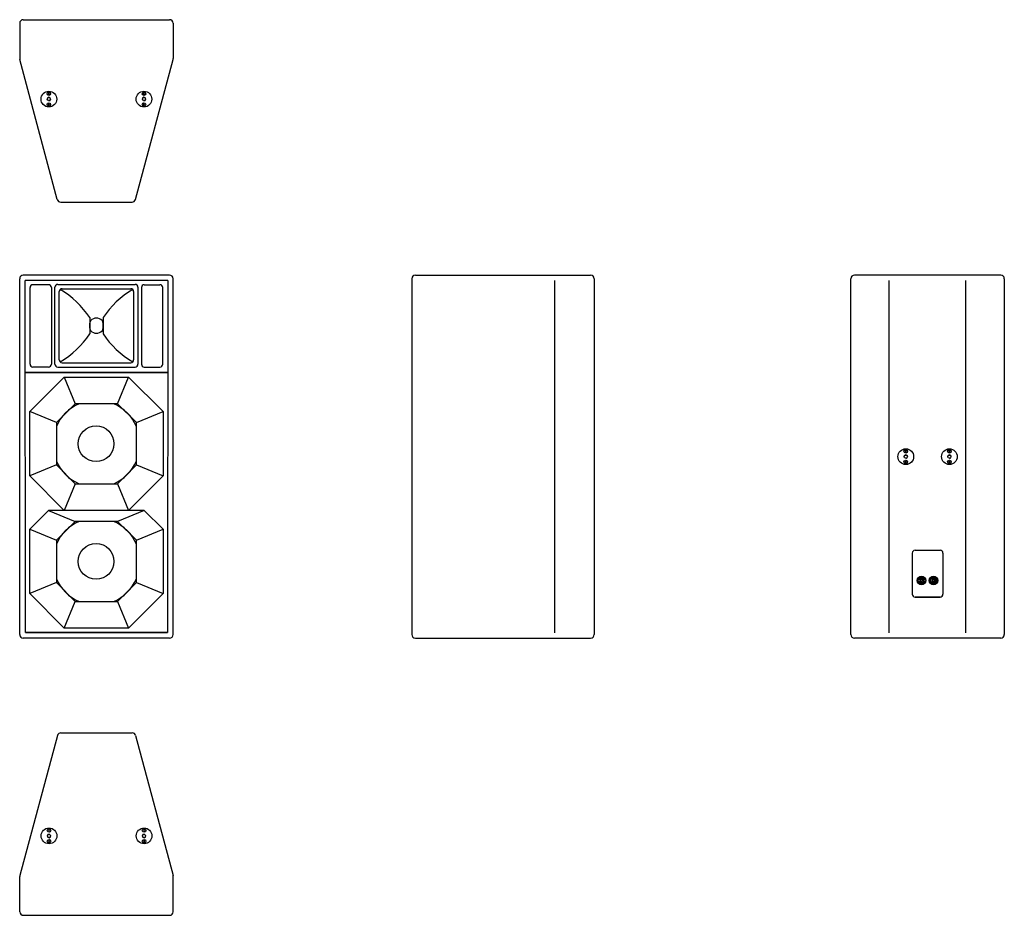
# Model space of a CAD drawing. Extents: x 1391 to 4144, y 877 to 3381.
import ezdxf

# ---------------------------------------------------------------- set-up
doc = ezdxf.new("R2010")
doc.units = 0
for name, color, linetype in [('KF_LINE_212_9_i_BOTTOM', 7, 'CONTINUOUS'), ('KF_LINE_212_9_i_FRONT', 7, 'CONTINUOUS'), ('KF_LINE_212_9_i_REAR', 7, 'CONTINUOUS'), ('KF_LINE_212_9_i_SIDE', 7, 'CONTINUOUS'), ('KF_LINE_212_9_i_TOP', 7, 'CONTINUOUS')]:
    doc.layers.add(name, color=color, linetype=linetype)

# ---------------------------------------------------------------- blocks, each defined once
blk = doc.blocks.new('KF_LINE_212_9_i_BOTTOM')
at = {"layer": 'KF_LINE_212_9_i_BOTTOM'}
for p, q in [((-204.5, 0), (204.5, 0)), ((-214.5, -10), (-214.5, -108.7)), ((214.5, -10), (214.5, -108.7)), ((-109.3, -502.6), (-214.2, -111.3)), ((109.3, -502.6), (214.2, -111.3)), ((-99.6, -510), (99.6, -510))]:
    blk.add_line(p, q, dxfattribs=at)
for points in [[(-133.8, -205.5), (-134.7, -207), (-133.8, -208.5), (-132.1, -208.5), (-131.2, -207), (-132.1, -205.5)], [(132.1, -205.5), (131.2, -207), (132.1, -208.5), (133.8, -208.5), (134.7, -207), (133.8, -205.5)], [(-133.8, -235.5), (-134.7, -237), (-133.8, -238.5), (-132.1, -238.5), (-131.2, -237), (-132.1, -235.5)], [(132.1, -235.5), (131.2, -237), (132.1, -238.5), (133.8, -238.5), (134.7, -237), (133.8, -235.5)]]:
    blk.add_lwpolyline(points, close=True, dxfattribs=at)
for centre, radius in [((-132.9, -222), 22), ((-132.9, -207), 5), ((-132.9, -222), 4.4), ((132.9, -222), 22), ((132.9, -207), 5), ((132.9, -222), 4.4), ((-132.9, -237), 5), ((132.9, -237), 5)]:
    blk.add_circle(centre, radius, dxfattribs=at)
for centre, radius, start, end in [((-204.5, -10), 10, 90, 180), ((204.5, -10), 10, 0, 90), ((-204.5, -108.7), 10, 180, 195), ((204.5, -108.7), 10, 345, 0), ((-132.9, -222), 5, 270, 180), ((132.9, -222), 5, 270, 180), ((-99.6, -500), 10, 195, 270), ((99.6, -500), 10, 270, 345)]:
    blk.add_arc(centre, radius, start, end, dxfattribs=at)
blk = doc.blocks.new('KF_LINE_212_9_i_FRONT')
at = {"layer": 'KF_LINE_212_9_i_FRONT'}
for p, q in [((204.5, 0), (-204.5, 0)), ((-214.5, -1005), (-214.5, -10)), ((199.5, -15), (-199.5, -15)), ((-198.5, -999), (-199.5, -15)), ((-134, -27), (-177.5, -27)), ((-108, -26), (108, -26)), ((134, -27), (177.5, -27)), ((199.5, -15), (198.5, -999)), ((214.5, -1005), (214.5, -10)), ((-185.5, -249), (-185.5, -35)), ((-126, -35), (-126, -249)), ((-116, -249), (-116, -34)), ((-104, -237), (-104, -46)), ((-96, -38), (96, -38)), ((104, -46), (104, -237)), ((116, -34), (116, -249)), ((126, -35), (126, -249)), ((185.5, -249), (185.5, -35)), ((-18.5, -118.9), (-18.5, -164.1)), ((-18.5, -148.3), (-18.5, -134.7)), ((18.6, -118.9), (18.6, -164.1)), ((18.6, -148.3), (18.6, -134.7)), ((-96, -245), (96, -245)), ((199.5, -272), (-199.5, -272)), ((198.5, -273), (-198.5, -273)), ((-134, -257), (-177.5, -257)), ((-108, -257), (108, -257)), ((-108, -257), (108, -257)), ((134, -257), (177.5, -257)), ((-186.3, -381.6), (-89.9, -285.2)), ((-89.9, -285.2), (-59.1, -359.5)), ((-89.9, -285.2), (89.9, -285.2)), ((59.1, -359.5), (89.9, -285.2)), ((89.9, -285.2), (186.3, -381.6)), ((-112, -412.4), (-186.3, -381.6)), ((-186.3, -561.4), (-186.3, -381.6)), ((-59.1, -359.5), (-112, -412.4)), ((59.1, -359.5), (-59.1, -359.5)), ((112, -412.4), (59.1, -359.5)), ((112, -412.4), (186.3, -381.6)), ((186.3, -381.6), (186.3, -561.4)), ((-112, -412.4), (-112, -530.6)), ((112, -530.6), (112, -412.4)), ((-112, -530.6), (-186.3, -561.4)), ((-112, -530.6), (-59.1, -583.5)), ((59.1, -583.5), (112, -530.6)), ((112, -530.6), (186.3, -561.4)), ((-89.9, -657.8), (-186.3, -561.4)), ((186.3, -561.4), (89.9, -657.8)), ((-59.1, -583.5), (-89.9, -657.8)), ((-59.1, -583.5), (59.1, -583.5)), ((59.1, -583.5), (89.9, -657.8)), ((-186.3, -710.6), (-133.5, -657.8)), ((-133.5, -657.8), (-59.1, -688.5)), ((133.5, -657.8), (-133.5, -657.8)), ((133.5, -657.8), (59.1, -688.5)), ((133.5, -657.8), (186.3, -710.6)), ((-186.3, -710.6), (-112, -741.4)), ((-186.3, -890.4), (-186.3, -710.6)), ((-59.1, -688.5), (-112, -741.4)), ((59.1, -688.5), (-59.1, -688.5)), ((112, -741.4), (59.1, -688.5)), ((112, -741.4), (186.3, -710.6)), ((186.3, -710.6), (186.3, -890.4)), ((-112, -741.4), (-112, -859.6)), ((112, -859.6), (112, -741.4)), ((-112, -859.6), (-186.3, -890.4)), ((-112, -859.6), (-59.1, -912.5)), ((59.1, -912.5), (112, -859.6)), ((112, -859.6), (186.3, -890.4)), ((-89.9, -986.8), (-186.3, -890.4)), ((186.3, -890.4), (89.9, -986.8)), ((-89.9, -986.8), (-59.1, -912.5)), ((-59.1, -912.5), (59.1, -912.5)), ((59.1, -912.5), (89.9, -986.8)), ((89.9, -986.8), (-89.9, -986.8)), ((204.5, -1015), (-204.5, -1015)), ((-198.5, -999), (198.5, -999)), ((198.5, -999), (-198.5, -999))]:
    blk.add_line(p, q, dxfattribs=at)
for centre in [(-1, -471.5), (-1, -800.5)]:
    blk.add_circle(centre, 50, dxfattribs=at)
for centre, radius, start, end in [((-204.5, -10), 10, 90, 180), ((204.5, -10), 10, 0, 90), ((-177.5, -35), 8, 90, 180), ((-134, -35), 8, 0, 90), ((-108, -34), 8, 90, 180), ((108, -34), 8, 0, 90), ((134, -35), 8, 90, 180), ((177.5, -35), 8, 360, 90), ((-96, -46), 8, 90, 180), ((-228.2, -257.4), 251.3, 33.4602, 59.7435), ((228.3, -257.4), 251.3, 120.2565, 146.5398), ((96, -46), 8, 0, 90), ((-7.4, -134.7), 11.1, 137.709, 180), ((0, -141.5), 21.2, 42.291, 137.709), ((7.5, -134.7), 11.1, 0, 42.291), ((-228.2, -25.6), 251.3, 300.2565, 326.5398), ((-7.4, -148.3), 11.1, 180, 222.291), ((0, -141.5), 21.2, 222.291, 317.709), ((7.5, -148.3), 11.1, 317.709, 0), ((228.3, -25.6), 251.3, 213.4602, 239.7435), ((-96, -237), 8, 180, 270), ((96, -237), 8, 270, 0), ((-177.5, -249), 8, 180, 270), ((-134, -249), 8, 270, 0), ((-108, -249), 8, 180, 270), ((108, -249), 8, 270, 0), ((134, -249), 8, 180, 270), ((177.5, -249), 8, 270, 360), ((0, -471.5), 122, 113.3598, 156.6402), ((0, -471.5), 122, 23.3598, 66.6402), ((0, -471.5), 122, 203.3598, 246.6402), ((0, -471.5), 122, 293.3598, 336.6402), ((0, -800.5), 122, 113.3598, 156.6402), ((0, -800.5), 122, 23.3598, 66.6402), ((0, -800.5), 122, 203.3598, 246.6401), ((0, -800.5), 122, 293.3599, 336.6402), ((-204.5, -1005), 10, 180, 270), ((204.5, -1005), 10, 270, 0)]:
    blk.add_arc(centre, radius, start, end, dxfattribs=at)
blk = doc.blocks.new('KF_LINE_212_9_i_SIDE')
at = {"layer": 'KF_LINE_212_9_i_SIDE'}
for p, q in [((-245, 0), (245, 0)), ((-255, -10), (-255, -769.5)), ((145, -1000), (145, -15)), ((255, -10), (255, -1005)), ((-255, -769.5), (-255, -820.5)), ((-255, -820.5), (-255, -1005)), ((-245, -1015), (245, -1015))]:
    blk.add_line(p, q, dxfattribs=at)
for centre, start, end in [((-245, -10), 90, 180), ((245, -10), 0, 90), ((-245, -1005), 180, 270), ((245, -1005), 270, 0)]:
    blk.add_arc(centre, 10, start, end, dxfattribs=at)
blk = doc.blocks.new('KF_LINE_212_9_i_REAR')
at = {"layer": 'KF_LINE_212_9_i_REAR'}
for p, q in [((204.5, 0), (-204.5, 0)), ((-214.5, -1005), (-214.5, -10)), ((-107.3, -1000), (-107.3, -15)), ((107.3, -1000), (107.3, -15)), ((214.5, -10), (214.5, -1005)), ((-35, -769), (35, -769)), ((-43, -777), (-43, -892)), ((43, -777), (43, -892)), ((-25.8, -851.3), (-24.8, -851.3)), ((-20.4, -850.5), (-20.8, -850.2)), ((-18.6, -852.3), (-19.1, -851.8)), ((-14.9, -852.2), (-14.4, -851.7)), ((-13.1, -850.4), (-12.7, -850)), ((-8.4, -852.2), (-7.4, -852.2)), ((7.6, -851.3), (8.6, -851.3)), ((13, -850.5), (12.6, -850.2)), ((14.8, -852.3), (14.3, -851.8)), ((18.5, -852.2), (19, -851.7)), ((20.3, -850.4), (20.7, -850)), ((25, -852.2), (26, -852.2)), ((-25.8, -857), (-24.8, -857)), ((-20.7, -858.2), (-20.3, -857.9)), ((-19, -856.5), (-18.5, -856)), ((-14.3, -856.4), (-14.8, -855.9)), ((-12.6, -858.1), (-13, -857.8)), ((-8.4, -856), (-7.4, -856)), ((7.6, -857), (8.6, -857)), ((12.7, -858.2), (13.1, -857.9)), ((14.4, -856.5), (14.9, -856)), ((19.1, -856.4), (18.6, -855.9)), ((20.8, -858.1), (20.4, -857.8)), ((25, -856), (26, -856)), ((-35, -900), (35, -900)), ((35, -900), (-35, -900)), ((204.5, -1015), (-204.5, -1015))]:
    blk.add_line(p, q, dxfattribs=at)
for points in [[(-61.9, -491), (-62.7, -492.5), (-61.9, -494), (-60.1, -494), (-59.3, -492.5), (-60.1, -491)], [(60.1, -491), (59.3, -492.5), (60.1, -494), (61.9, -494), (62.7, -492.5), (61.9, -491)], [(-61.9, -521), (-62.7, -522.5), (-61.9, -524), (-60.1, -524), (-59.3, -522.5), (-60.1, -521)], [(60.1, -521), (59.3, -522.5), (60.1, -524), (61.9, -524), (62.7, -522.5), (61.9, -521)]]:
    blk.add_lwpolyline(points, close=True, dxfattribs=at)
for centre, radius in [((-61, -507.5), 22), ((-61, -492.5), 5), ((61, -507.5), 22), ((61, -492.5), 5), ((-61, -522.5), 5), ((-61, -507.5), 4.4), ((61, -522.5), 5), ((61, -507.5), 4.4), ((-16.7, -854.1), 12), ((-16.7, -854.1), 11.4), ((16.7, -854.1), 12), ((16.7, -854.1), 11.4)]:
    blk.add_circle(centre, radius, dxfattribs=at)
for centre, radius, start, end in [((-204.5, -10), 10, 90, 180), ((204.5, -10), 10, 0, 90), ((-61, -507.5), 5, 270, 180), ((61, -507.5), 5, 270, 180), ((-35, -777), 8, 90, 180), ((35, -777), 8, 0, 90), ((-16.7, -854.1), 9.5, 162.5424, 197.4576), ((-16.7, -854.1), 8.55, 12.8396, 160.5288), ((-16.7, -854.1), 5.7, 135.8579, 225.8583), ((-16.7, -854.1), 5.22, 45.8579, 135.8579), ((-16.7, -854.1), 3.32, 135.8585, 225.8591), ((-16.7, -854.1), 2.61, 45.857, 135.8588), ((-16.7, -854.1), 3.32, 315.8585, 45.857), ((-16.7, -854.1), 5.7, 315.8579, 45.8578), ((-16.7, -854.1), 9.5, 348.463, 11.537), ((16.7, -854.1), 9.5, 162.5424, 197.4576), ((16.7, -854.1), 8.55, 12.8396, 160.5288), ((16.7, -854.1), 5.7, 135.8579, 225.8583), ((16.7, -854.1), 5.22, 45.8579, 135.8579), ((16.7, -854.1), 3.32, 135.8585, 225.8591), ((16.7, -854.1), 2.61, 45.857, 135.8588), ((16.7, -854.1), 3.32, 315.8585, 45.857), ((16.7, -854.1), 5.7, 315.8579, 45.8578), ((16.7, -854.1), 9.5, 348.463, 11.537), ((-16.7, -854.1), 8.55, 199.4712, 347.1604), ((-16.7, -854.1), 5.22, 225.8583, 315.8579), ((-16.7, -854.1), 2.61, 225.8597, 315.8588), ((16.7, -854.1), 8.55, 199.4712, 347.1604), ((16.7, -854.1), 5.22, 225.8583, 315.8579), ((16.7, -854.1), 2.61, 225.8597, 315.8588), ((-35, -892), 8, 180, 270), ((35, -892), 8, 270, 0), ((-204.5, -1005), 10, 180, 270), ((204.5, -1005), 10, 270, 0)]:
    blk.add_arc(centre, radius, start, end, dxfattribs=at)
blk = doc.blocks.new('KF_LINE_212_9_i_TOP')
at = {"layer": 'KF_LINE_212_9_i_TOP'}
for p, q in [((-109.3, 502.6), (-214.2, 111.3)), ((-99.6, 510), (99.6, 510)), ((109.3, 502.6), (214.2, 111.3)), ((-214.5, 10), (-214.5, 108.7)), ((214.5, 10), (214.5, 108.7)), ((-204.5, 0), (204.5, 0))]:
    blk.add_line(p, q, dxfattribs=at)
for points in [[(-132.1, 235.5), (-131.2, 237), (-132.1, 238.5), (-133.8, 238.5), (-134.7, 237), (-133.8, 235.5)], [(133.8, 235.5), (134.7, 237), (133.8, 238.5), (132.1, 238.5), (131.2, 237), (132.1, 235.5)], [(-132.1, 205.5), (-131.2, 207), (-132.1, 208.5), (-133.8, 208.5), (-134.7, 207), (-133.8, 205.5)], [(133.8, 205.5), (134.7, 207), (133.8, 208.5), (132.1, 208.5), (131.2, 207), (132.1, 205.5)]]:
    blk.add_lwpolyline(points, close=True, dxfattribs=at)
for centre, radius in [((-132.9, 222), 22), ((-132.9, 237), 5), ((-132.9, 222), 4.4), ((132.9, 222), 22), ((132.9, 237), 5), ((132.9, 222), 4.4), ((-132.9, 207), 5), ((132.9, 207), 5)]:
    blk.add_circle(centre, radius, dxfattribs=at)
for centre, radius, start, end in [((-99.6, 500), 10, 90, 165), ((99.6, 500), 10, 15, 90), ((-132.9, 222), 5, 90, 0), ((132.9, 222), 5, 90, 0), ((-204.5, 108.7), 10, 165, 180), ((204.5, 108.7), 10, 0, 15), ((-204.5, 10), 10, 180, 270), ((204.5, 10), 10, 270, 0)]:
    blk.add_arc(centre, radius, start, end, dxfattribs=at)

msp = doc.modelspace()

# ---------------------------------------------------------------- block references
at = {"layer": 'KF_LINE_212_9_i_BOTTOM'}
msp.add_blockref('KF_LINE_212_9_i_BOTTOM', (1605.4, 3380.7), dxfattribs=at)
at = {"layer": 'KF_LINE_212_9_i_FRONT'}
msp.add_blockref('KF_LINE_212_9_i_FRONT', (1605.4, 2666.7), dxfattribs=at)
at = {"layer": 'KF_LINE_212_9_i_REAR'}
msp.add_blockref('KF_LINE_212_9_i_REAR', (3929.4, 2666.7), dxfattribs=at)
at = {"layer": 'KF_LINE_212_9_i_SIDE'}
msp.add_blockref('KF_LINE_212_9_i_SIDE', (2742.2, 2666.7), dxfattribs=at)
at = {"layer": 'KF_LINE_212_9_i_TOP'}
msp.add_blockref('KF_LINE_212_9_i_TOP', (1605.8, 877), dxfattribs=at)

doc.saveas('drawing.dxf')
